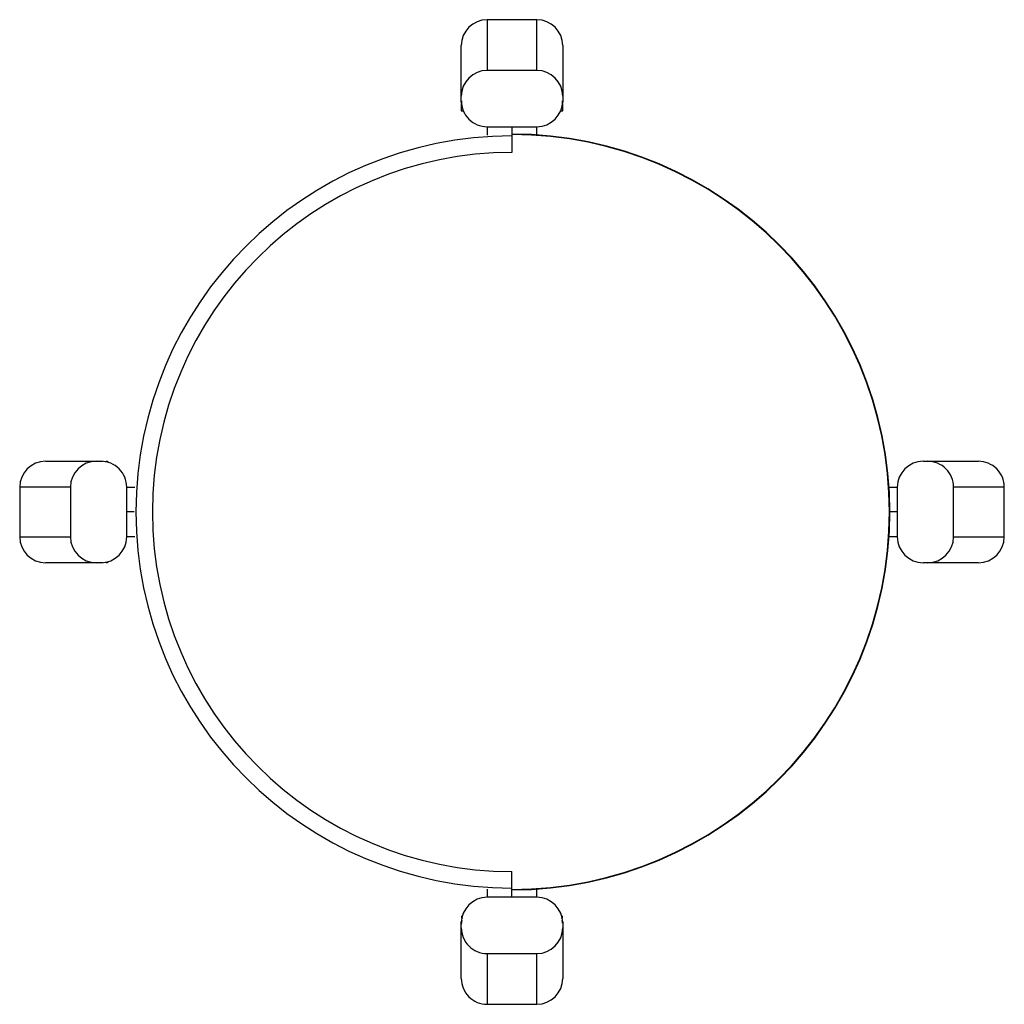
# Paper-space layout '_Top' of a CAD drawing. Header units: millimetres. Extents: x -218 to 218, y -218 to 218.
import ezdxf

# ---------------------------------------------------------------- set-up
doc = ezdxf.new("R2010")
doc.units = ezdxf.units.MM

psp = doc.layouts.new('_Top')

# ---------------------------------------------------------------- linework, layer by layer
at = {"color": 7, "linetype": 'Continuous', "lineweight": 25}
for p, q in [((-11, 218.38), (-11, 195.88)), ((11, 218.38), (-11, 218.38)), ((11, 195.88), (11, 218.38)), ((-22.5, 182.4), (-22.5, 206.9)), ((22.5, 206.9), (22.5, 182.4)), ((11, 195.88), (-11, 195.88)), ((-22.5, 181.7), (-22.49, 182.38)), ((-22.48, 181.1), (-22.5, 180.13)), ((-22.5, 180.13), (-22.5, 178.02)), ((-22.5, 179.4), (-22.5, 179.4)), ((-22.49, 179.41), (-22.49, 179.42)), ((-22.43, 181.1), (-22.48, 181.1)), ((22.48, 181.1), (22.43, 181.1)), ((22.5, 180.13), (22.48, 181.1)), ((22.49, 182.38), (22.5, 181.7)), ((22.5, 178.02), (22.5, 180.13)), ((22.5, 179.4), (22.5, 179.4)), ((-22.51, 178.02), (-21.63, 178.02)), ((21.63, 178.02), (22.5, 178.02)), ((-11, 170.91), (11, 170.91)), ((-11, 170.91), (-11, 167.19)), ((0, 170.91), (0, 159.5)), ((11, 167), (11, 170.91)), ((-206.9, 22.5), (-182.4, 22.5)), ((-182.38, 22.49), (-181.7, 22.5)), ((-179.4, 22.1), (-179.4, 22.5)), ((182.4, 22.5), (206.9, 22.5)), ((-195.88, 11), (-218.38, 11)), ((-218.38, 11), (-218.38, -11)), ((-195.88, 11), (-195.88, -11)), ((-170.91, -11), (-170.91, 11)), ((-170.91, 11), (-167.25, 11)), ((167.25, 11), (170.91, 11)), ((170.91, 11), (170.91, -11)), ((195.88, -11), (195.88, 11)), ((218.38, 11), (195.88, 11)), ((218.38, -11), (218.38, 11)), ((-167.61, 0), (-170.91, 0)), ((170.91, 0), (167.61, 0)), ((-218.38, -11), (-195.88, -11)), ((-167.25, -11), (-170.91, -11)), ((170.91, -11), (167.25, -11)), ((195.88, -11), (218.38, -11)), ((-182.4, -22.5), (-206.9, -22.5)), ((-179.4, -22.5), (-179.4, -22.1)), ((206.9, -22.5), (182.4, -22.5)), ((0, -170.91), (0, -159.5)), ((-11, -167.24), (-11, -170.91)), ((11, -170.91), (11, -166.98)), ((11, -170.91), (-11, -170.91)), ((-22.1, -179.4), (-22.5, -179.4)), ((-22.49, -182.38), (-22.5, -181.7)), ((-22.5, -206.9), (-22.5, -182.4)), ((22.5, -179.4), (22.1, -179.4)), ((22.5, -181.7), (22.49, -182.38)), ((22.5, -182.4), (22.5, -206.9)), ((-11, -195.88), (11, -195.88)), ((-11, -195.88), (-11, -218.38)), ((11, -218.38), (11, -195.88)), ((-11, -218.38), (11, -218.38))]:
    psp.add_line(p, q, dxfattribs=at)
for centre, radius, start, end in [((-11.01, 206.89), 11.49, 89.9607, 179.9607), ((11.01, 206.89), 11.49, 0.0393, 90.0393), ((-11.01, 184.38), 11.49, 89.9607, 179.9607), ((11.01, 184.38), 11.49, 0.0393, 90.0393), ((-11.01, 182.4), 11.49, 180.0393, 270.0393), ((11.01, 182.4), 11.49, 269.9607, 359.9607), ((0, 0), 166.84, 90, 270), ((0, 0), 167.61, 270, 90), ((0, 0), 167.43, 270, 90), ((0, 0), 159.5, 90, 270), ((-206.89, 11.01), 11.49, 90.0393, 180.0393), ((-184.38, 11.01), 11.49, 90.0393, 180.0393), ((-182.4, 11.01), 11.49, 359.9607, 89.9607), ((182.4, 11.01), 11.49, 90.0393, 180.0393), ((184.38, 11.01), 11.49, 359.9607, 89.9607), ((206.89, 11.01), 11.49, 359.9607, 89.9607), ((-206.89, -11.01), 11.49, 179.9607, 269.9607), ((-184.38, -11.01), 11.49, 179.9607, 269.9607), ((-182.4, -11.01), 11.49, 270.0393, 0.0393), ((182.4, -11.01), 11.49, 179.9607, 269.9607), ((184.38, -11.01), 11.49, 270.0393, 0.0393), ((206.89, -11.01), 11.49, 270.0393, 0.0393), ((-11.01, -182.4), 11.49, 89.9607, 179.9607), ((11.01, -182.4), 11.49, 0.0393, 90.0393), ((-11.01, -184.38), 11.49, 180.0393, 270.0393), ((11.01, -184.38), 11.49, 269.9607, 359.9607), ((-11.01, -206.89), 11.49, 180.0393, 270.0393), ((11.01, -206.89), 11.49, 269.9607, 359.9607)]:
    psp.add_arc(centre, radius, start, end, dxfattribs=at)
for points, knots in [([(-22.34, 182.33), (-22.35, 182.31), (-22.4, 182.13), (-22.44, 181.7), (-22.47, 181.3), (-22.48, 181.1)], [0, 0, 0, 0, 0.067682, 0.522373, 1, 1, 1, 1]), ([(22.48, 181.1), (22.47, 181.3), (22.44, 181.7), (22.4, 182.13), (22.35, 182.31), (22.34, 182.33)], [0, 0, 0, 0, 0.477519, 0.932148, 1, 1, 1, 1]), ([(-179.42, 22.49), (-179.41, 22.49), (-179.39, 22.49), (-179.58, 22.45), (-179.95, 22.35), (-180.33, 22.23), (-180.52, 22.17)], [0, 0, 0, 0, 0.113423, 0.408828, 0.704439, 1, 1, 1, 1]), ([(-181.7, -22.5), (-181.92, -22.5), (-182.15, -22.5), (-182.38, -22.49), (-182.39, -22.49)], [0, 0, 0, 0, 0.985133, 1, 1, 1, 1]), ([(-180.52, -22.17), (-180.33, -22.23), (-179.95, -22.35), (-179.57, -22.45), (-179.37, -22.5), (-179.41, -22.5), (-179.44, -22.5)], [0, 0, 0, 0, 0.249237, 0.498773, 0.748934, 1, 1, 1, 1]), ([(-22.49, -179.42), (-22.49, -179.41), (-22.49, -179.39), (-22.45, -179.58), (-22.35, -179.95), (-22.23, -180.33), (-22.17, -180.52)], [0, 0, 0, 0, 0.113423, 0.408828, 0.704439, 1, 1, 1, 1]), ([(-22.27, -181.1), (-22.31, -181.32), (-22.4, -181.77), (-22.46, -182.4), (-22.49, -182.81), (-22.49, -182.96), (-22.49, -182.96)], [0, 0, 0, 0, 0.32954, 0.666554, 0.999561, 1, 1, 1, 1]), ([(22.17, -180.52), (22.23, -180.33), (22.35, -179.95), (22.45, -179.57), (22.5, -179.37), (22.5, -179.41), (22.5, -179.44)], [0, 0, 0, 0, 0.249237, 0.498773, 0.748934, 1, 1, 1, 1]), ([(22.46, -182.4), (22.44, -182.19), (22.4, -181.77), (22.31, -181.32), (22.27, -181.1)], [0, 0, 0, 0, 0.505309, 1, 1, 1, 1])]:
    psp.add_open_spline(points, degree=3, knots=knots, dxfattribs=at)

doc.saveas('drawing.dxf')
